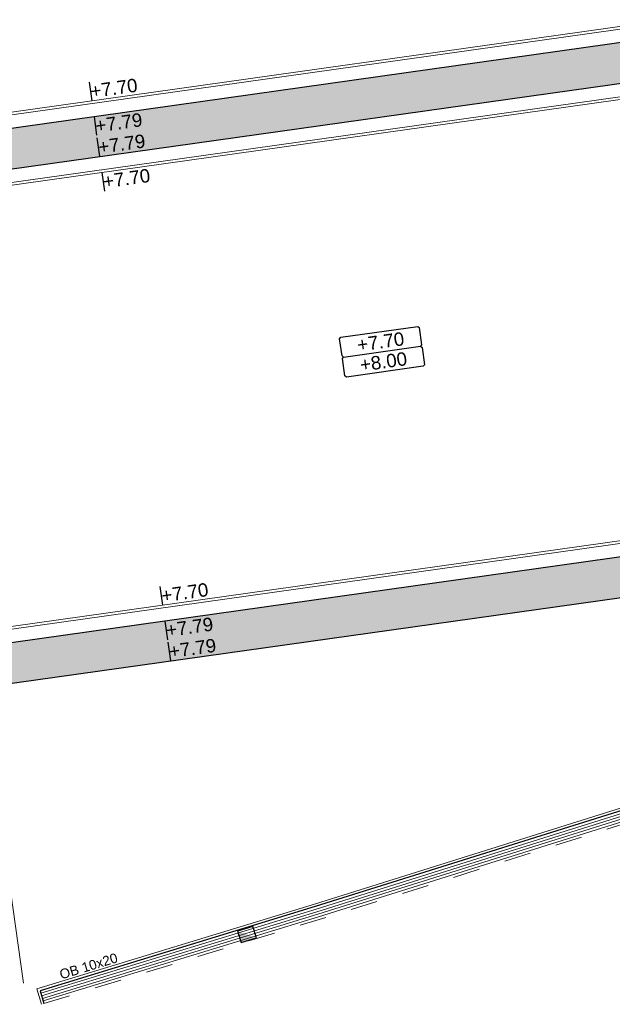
# Model space of a CAD drawing. Extents: x 98477 to 100410, y 398052 to 398969.
# Tile 3 of 256: x 98548 to 98570, y 398053 to 398089. Entities that reach past the tile are written whole.
import ezdxf
from ezdxf.enums import TextEntityAlignment as Align

# ---------------------------------------------------------------- set-up
doc = ezdxf.new("R2010")
doc.units = 0
doc.linetypes.add('AL-MATERIAALS', pattern=[2, 1, -1])
doc.linetypes.add('AL-NUTSTRACE', pattern=[17, 5, -3.5, 0, -3.5, 5])
for name, color, linetype, lineweight in [('N-GW-hoogtelijn laagte NAP +7.50', 90, 'AL-HOOGTELIJN +7.50', 18), ('N-KO-kantbegrenzing grondwerk', 70, 'Continuous', 25), ('N-KO-opsluitband 100x200mm', 2, 'Continuous', 25), ('N-KO-opsluitband achterkant', 8, 'Continuous', 9), ('N-KO-tekst banden', 1, 'Continuous', 18), ('N-RI-straatkolk', 7, 'Continuous', 25), ('N-VH-arcering printbeton', 8, 'Continuous', 9), ('N-VH-goot', 8, 'Continuous', 9), ('X-AL-afwerkhoogte', 4, 'Continuous', 30), ('X-AL-hoogtelijn - Niv 1', 1, 'AL-HOOGTELIJN', 18), ('X-AL-materiaalscheiding', 1, 'AL-MATERIAALS', 18), ('X-AL-nutstrace VERWERKT', 252, 'AL-NUTSTRACE', 18), ('X-AL-planhoogte brm', 10, 'Continuous', 25), ('X-AL-planhoogte wrm', 252, 'Continuous', 25), ('X-AL-planthoogte VERWERKT', 180, 'Continuous', 25)]:
    doc.layers.add(name, color=color, linetype=linetype, lineweight=lineweight)
doc.layers.add('X-AL-contourlijnen', color=30, linetype='Continuous', plot=False)
doc.layers.add('X-AL-hulplijn', color=30, linetype='Continuous', plot=False)
doc.styles.add('CS Annotative', font='arial.ttf')
doc.styles.get("Standard").update_dxf_attribs({"font": 'txt.shx'})
doc.linetypes.add('AL-HOOGTELIJN', pattern='A,10,-1.5,["H",Standard,S=0.9,R=0,X=-0.3,Y=-0.45],-1.5,30', length=43)
doc.linetypes.add('AL-HOOGTELIJN +7.50', pattern='A,7.5,-1.5,["+7.50",Standard,S=0.9,R=0,X=-0.3,Y=-0.45],-4.5,22.5', length=36)

# ---------------------------------------------------------------- blocks, each defined once
blk = doc.blocks.new('*U161')
at = {"layer": 'X-AL-hulplijn', "flags": 128}
blk.add_lwpolyline([(-0.049, 0.347), (0.049, -0.347)], dxfattribs=at)
at = {"layer": 'X-AL-planthoogte VERWERKT', "linetype": 'Continuous', "style": 'CS Annotative'}
blk.add_attdef('HOOGTE-RECHTS', text='', height=0.5, rotation=172, dxfattribs=at).set_placement((0, 0), align=Align.MIDDLE_LEFT)
blk = doc.blocks.new('*U280')
at = {"layer": 'X-AL-planhoogte brm', "flags": 128}
blk.add_lwpolyline([(-7.25, 3.75), (-7.5, 4), (-7.5, 7.25), (-7.25, 7.5), (7.25, 7.5), (7.5, 7.25), (7.5, 4), (7.25, 3.75)], dxfattribs=at)
at = {"layer": 'X-AL-planhoogte wrm', "flags": 128}
blk.add_lwpolyline([(7.5, 3.5), (7.5, 0.25), (7.25, 0), (-7.25, 0), (-7.5, 0.25), (-7.5, 3.5), (-7.25, 3.75), (7.25, 3.75)], close=True, dxfattribs=at)
at = {"layer": 'X-AL-planhoogte brm', "style": 'CS Annotative'}
blk.add_attdef('OMSCHRIJVING_afwerk', text='', height=2.5, dxfattribs=at).set_placement((0, 5.625), align=Align.MIDDLE_CENTER)
at = {"layer": 'X-AL-planhoogte wrm', "style": 'CS Annotative'}
blk.add_attdef('HOOGTE_eind', text='', height=2.5, dxfattribs=at).set_placement((0, 1.875), align=Align.MIDDLE_CENTER)
blk = doc.blocks.new('*U751')
blk.add_lwpolyline([(-1.11, -1.51), (1.76, -0.64), (1.11, 1.51), (-1.76, 0.64)], close=True)
blk.add_solid([(-1.11, -1.51), (-1.76, 0.64), (-1.11, -1.51), (1.76, -0.64)])

msp = doc.modelspace()

# ---------------------------------------------------------------- hatches: boundary and pattern name
at = {"layer": 'N-VH-arcering printbeton'}
h = msp.add_hatch(dxfattribs=at)
h.set_pattern_fill('CS-PRINTBETON', color=256)
h.set_pattern_definition([(53, (19448.5478, 79321.5494), (-0.399317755, 0.3009075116), []), (53, (19448.8944, 79321.59813), (-0.399317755, 0.3009075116), [0.5, -0.2])])
edge = h.paths.add_edge_path()
edge.add_line((98579.669, 398127.339), (98578.432, 398127.165))
edge.add_line((98578.432, 398127.165), (98579.006, 398123.075))
edge.add_line((98579.006, 398123.075), (98539.396, 398117.508))
edge.add_line((98539.396, 398117.508), (98539.604, 398116.022))
edge.add_line((98539.604, 398116.022), (98573.075, 398120.727))
edge.add_line((98573.075, 398120.727), (98575.512, 398103.397))
edge.add_line((98575.512, 398103.397), (98542.04, 398098.693))
edge.add_line((98542.04, 398098.693), (98542.249, 398097.207))
edge.add_line((98542.249, 398097.207), (98575.72, 398101.911))
edge.add_line((98575.72, 398101.911), (98577.459, 398089.533))
edge.add_line((98577.459, 398089.533), (98543.988, 398084.829))
edge.add_line((98543.988, 398084.829), (98544.197, 398083.344))
edge.add_line((98544.197, 398083.344), (98577.668, 398088.048))
edge.add_line((98577.668, 398088.048), (98580.104, 398070.718))
edge.add_line((98580.104, 398070.718), (98546.633, 398066.014))
edge.add_line((98546.633, 398066.014), (98546.841, 398064.529))
edge.add_line((98546.841, 398064.529), (98580.312, 398069.233))
edge.add_line((98580.312, 398069.233), (98581.134, 398063.385))
edge.add_arc((98552.105, 398157.324), 98.323, 287.17225, 288.05881)
edge.add_line((98582.584, 398063.845), (98581.798, 398069.441))
edge.add_line((98581.798, 398069.441), (98587.69, 398070.269))
edge.add_line((98587.69, 398070.269), (98587.481, 398071.755))
edge.add_line((98587.481, 398071.755), (98581.49, 398070.913))
edge.add_line((98581.49, 398070.913), (98581.177, 398073.141))
edge.add_line((98581.177, 398073.141), (98581.028, 398073.12))
edge.add_line((98581.028, 398073.12), (98579.219, 398085.994))
edge.add_line((98579.219, 398085.994), (98579.368, 398086.014))
edge.add_line((98579.368, 398086.014), (98579.055, 398088.243))
edge.add_line((98579.055, 398088.243), (98585.046, 398089.085))
edge.add_line((98585.046, 398089.085), (98584.872, 398090.322))
edge.add_line((98584.872, 398090.322), (98578.732, 398089.46))
edge.add_line((98578.732, 398089.46), (98576.923, 398102.333))
edge.add_line((98576.923, 398102.333), (98583.062, 398103.196))
edge.add_line((98583.062, 398103.196), (98582.888, 398104.434))
edge.add_line((98582.888, 398104.434), (98576.897, 398103.592))
edge.add_line((98576.897, 398103.592), (98576.584, 398105.82))
edge.add_line((98576.584, 398105.82), (98576.436, 398105.799))
edge.add_line((98576.436, 398105.799), (98574.626, 398118.672))
edge.add_line((98574.626, 398118.672), (98574.775, 398118.693))
edge.add_line((98574.775, 398118.693), (98574.462, 398120.921))
edge.add_line((98574.462, 398120.921), (98580.453, 398121.763))
edge.add_line((98580.453, 398121.763), (98579.669, 398127.339))

# ---------------------------------------------------------------- linework, layer by layer
at = {"layer": 'N-GW-hoogtelijn laagte NAP +7.50', "flags": 128}
msp.add_lwpolyline([(98569.468, 398185.917), (98554.317, 398183.787, 0.217662), (98538.202, 398173.498, 0.093315), (98534.984, 398165.619), (98534.967, 398165.535, 0.085542), (98534.455, 398149.068), (98547.897, 398053.422)], format="xyb", dxfattribs=at)
at = {"layer": 'N-KO-kantbegrenzing grondwerk', "flags": 128}
msp.add_lwpolyline([(98578.432, 398127.165), (98579.006, 398123.075), (98539.396, 398117.508), (98539.604, 398116.022), (98573.075, 398120.727), (98575.512, 398103.397), (98542.04, 398098.693), (98542.249, 398097.207), (98575.72, 398101.911), (98577.459, 398089.533), (98543.988, 398084.829), (98544.197, 398083.344), (98577.668, 398088.048), (98580.104, 398070.718), (98546.633, 398066.014), (98546.841, 398064.529), (98580.312, 398069.233), (98581.134, 398063.385, 0.003868), (98582.584, 398063.845), (98581.798, 398069.441), (98587.69, 398070.269)], format="xyb", dxfattribs=at)
at = {"layer": 'N-KO-opsluitband 100x200mm', "flags": 128}
msp.add_lwpolyline([(98585.816, 398064.273), (98585.66, 398064.748), (98582.192, 398063.611), (98558.795, 398056.282), (98548.518, 398053.145), (98548.664, 398052.667)], dxfattribs=at)
at = {"layer": 'N-KO-opsluitband achterkant', "flags": 128}
msp.add_lwpolyline([(98585.911, 398064.305), (98585.724, 398064.874), (98582.162, 398063.706), (98558.766, 398056.377), (98548.393, 398053.212), (98548.568, 398052.638)], dxfattribs=at)
at = {"layer": 'N-VH-goot', "flags": 128}
for points in [[(98548.547, 398053.05), (98558.825, 398056.186), (98582.223, 398063.516), (98585.691, 398064.653)], [(98548.577, 398052.954), (98558.854, 398056.091), (98582.253, 398063.421), (98585.723, 398064.558)], [(98548.606, 398052.858), (98558.884, 398055.995), (98582.284, 398063.325), (98585.754, 398064.463)], [(98548.635, 398052.763), (98558.913, 398055.9), (98582.314, 398063.23), (98585.785, 398064.368)]]:
    msp.add_lwpolyline(points, dxfattribs=at)
at = {"layer": 'X-AL-contourlijnen', "flags": 128}
msp.add_lwpolyline([(98577.459, 398089.533), (98543.988, 398084.829), (98544.197, 398083.344), (98577.668, 398088.048), (98580.104, 398070.718), (98546.633, 398066.014), (98546.841, 398064.529), (98580.312, 398069.233), (98581.134, 398063.385, 0.003868), (98582.584, 398063.845), (98581.798, 398069.441), (98587.69, 398070.269), (98587.481, 398071.755), (98581.49, 398070.913), (98581.177, 398073.141), (98581.028, 398073.12), (98579.219, 398085.994), (98579.368, 398086.014), (98579.055, 398088.243), (98585.046, 398089.085), (98584.872, 398090.322)], format="xyb", dxfattribs=at)
at = {"layer": 'X-AL-hoogtelijn - Niv 1', "flags": 128}
for points in [[(98542.318, 398096.712), (98575.294, 398101.347), (98576.895, 398089.959), (98543.919, 398085.324)], [(98544.267, 398082.849), (98577.243, 398087.483), (98579.539, 398071.144), (98546.563, 398066.509)]]:
    msp.add_lwpolyline(points, dxfattribs=at)
for points in [[(98543.905, 398085.423), (98542.332, 398096.613), (98575.209, 398101.234), (98576.782, 398090.044)], [(98546.549, 398066.608), (98579.426, 398071.229), (98577.158, 398087.37), (98544.281, 398082.749)]]:
    msp.add_lwpolyline(points, close=True, dxfattribs=at)
at = {"layer": 'X-AL-materiaalscheiding', "flags": 128}
msp.add_lwpolyline([(98548.664, 398052.667), (98558.943, 398055.804), (98582.345, 398063.135), (98585.816, 398064.273)], dxfattribs=at)
at = {"layer": 'X-AL-nutstrace VERWERKT', "const_width": 1.5, "flags": 128}
msp.add_lwpolyline([(98544.093, 398084.086), (98578.306, 398088.895), (98573.714, 398121.574)], dxfattribs=at)

# ---------------------------------------------------------------- block references
at = {"layer": 'N-RI-straatkolk', "xscale": 0.2, "yscale": 0.2, "zscale": 0.2}
msp.add_blockref('*U751', (98556.243, 398055.241), dxfattribs=at)
at = {"layer": 'X-AL-afwerkhoogte'}
ref = msp.add_blockref('*U280', (98561.39, 398076.24), dxfattribs=dict(at, xscale=0.2, yscale=0.2, zscale=0.2, rotation=8))
ref.add_attrib('OMSCHRIJVING_afwerk', '+7.70', dxfattribs={"layer": 'X-AL-planhoogte brm', "linetype": 'Continuous', "height": 0.5, "rotation": 8, "style": 'CS Annotative'}).set_placement((98561.233, 398077.354), align=Align.MIDDLE_CENTER)
ref.add_attrib('HOOGTE_eind', '+8.00', dxfattribs={"layer": 'X-AL-planhoogte wrm', "linetype": 'Continuous', "height": 0.5, "rotation": 8, "style": 'CS Annotative'}).set_placement((98561.338, 398076.611), align=Align.MIDDLE_CENTER)
at = {"layer": 'X-AL-planthoogte VERWERKT'}
ref = msp.add_blockref('*U161', (98550.401, 398086.69), dxfattribs=at)
ref.add_attrib('HOOGTE-RECHTS', '+7.70', dxfattribs={"linetype": 'Continuous', "height": 0.5, "rotation": 8, "style": 'CS Annotative'}).set_placement((98550.401, 398086.69), align=Align.MIDDLE_LEFT)
ref = msp.add_blockref('*U161', (98550.582, 398085.402), dxfattribs=at)
ref.add_attrib('HOOGTE-RECHTS', '+7.79', dxfattribs={"linetype": 'Continuous', "height": 0.5, "rotation": 8, "style": 'CS Annotative'}).set_placement((98550.582, 398085.402), align=Align.MIDDLE_LEFT)
ref = msp.add_blockref('*U161', (98550.693, 398084.61), dxfattribs=at)
ref.add_attrib('HOOGTE-RECHTS', '+7.79', dxfattribs={"linetype": 'Continuous', "height": 0.5, "rotation": 8, "style": 'CS Annotative'}).set_placement((98550.693, 398084.61), align=Align.MIDDLE_LEFT)
ref = msp.add_blockref('*U161', (98550.874, 398083.323), dxfattribs=at)
ref.add_attrib('HOOGTE-RECHTS', '+7.70', dxfattribs={"linetype": 'Continuous', "height": 0.5, "rotation": 8, "style": 'CS Annotative'}).set_placement((98550.874, 398083.323), align=Align.MIDDLE_LEFT)
ref = msp.add_blockref('*U161', (98553.045, 398067.874), dxfattribs=at)
ref.add_attrib('HOOGTE-RECHTS', '+7.70', dxfattribs={"linetype": 'Continuous', "height": 0.5, "rotation": 8, "style": 'CS Annotative'}).set_placement((98553.045, 398067.874), align=Align.MIDDLE_LEFT)
ref = msp.add_blockref('*U161', (98553.226, 398066.587), dxfattribs=at)
ref.add_attrib('HOOGTE-RECHTS', '+7.79', dxfattribs={"linetype": 'Continuous', "height": 0.5, "rotation": 8, "style": 'CS Annotative'}).set_placement((98553.226, 398066.587), align=Align.MIDDLE_LEFT)
ref = msp.add_blockref('*U161', (98553.337, 398065.795), dxfattribs=at)
ref.add_attrib('HOOGTE-RECHTS', '+7.79', dxfattribs={"linetype": 'Continuous', "height": 0.5, "rotation": 8, "style": 'CS Annotative'}).set_placement((98553.337, 398065.795), align=Align.MIDDLE_LEFT)

# ---------------------------------------------------------------- texts
at = {"layer": 'N-KO-tekst banden', "style": 'CS Annotative'}
msp.add_text('OB 10x20', height=0.36, rotation=16.9717, dxfattribs=at).set_placement((98550.329, 398054.064), align=Align.MIDDLE)

doc.saveas('drawing.dxf')
